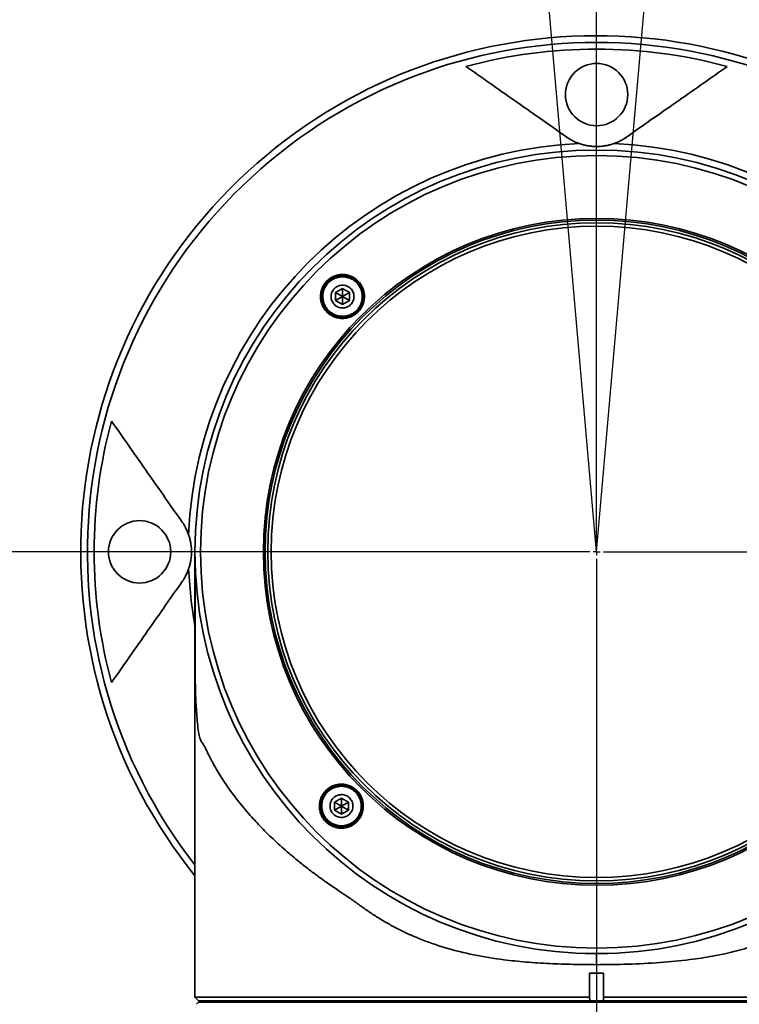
# Model space of a CAD drawing. Header units: millimetres. Extents: x 0 to 4200, y 0 to 2974.
# Tile 35 of 40: x 2927 to 3031, y 1745 to 1887. Entities that reach past the tile are written whole.
import ezdxf

# ---------------------------------------------------------------- set-up
doc = ezdxf.new("R2010")
doc.units = ezdxf.units.MM
doc.header["$LTSCALE"] = 10
doc.linetypes.add('CENTERX2', pattern=[20.32, 12.7, -2.54, 2.54, -2.54])
doc.layers.get('0').update_dxf_attribs({"lineweight": 18})
doc.layers.add('中心线层', color=6, linetype='CENTERX2', lineweight=25)
doc.layers.add('标注层', color=150, linetype='Continuous', lineweight=18)
doc.styles.add('SLDTEXTSTYLE1', font='txt')
doc.dimstyles.new('SLDDIMSTYLE0', dxfattribs={"dimtxt": 35, "dimasz": 40, "dimexe": 0, "dimexo": 0.0625, "dimgap": 8.75, "dimtad": 0, "dimtih": 1, "dimtoh": 1, "dimrnd": 1e-09, "dimzin": 12, "dimdsep": 46, "dimtxsty": 'SLDTEXTSTYLE1', "dimcen": 0, "dimdle": 80, "dimadec": 0, "dimazin": 3, "dimtfac": 1, "dimtdec": 3, "dimtofl": 0, "dimtmove": 0, "dimatfit": 3, "dimfxl": 1, "dimfrac": 2, "dimtolj": 1, "dimarcsym": 0})

# ---------------------------------------------------------------- blocks, each defined once
blk = doc.blocks.new('*X31')
at = {"layer": '标注层'}
blk.add_hatch(color=256, dxfattribs=at).paths.add_polyline_path([(3776.21, 2323.6), (3812.21, 2341.73), (3806.64, 2350.04)], flags=0)
for p, q in [((3776.21, 2323.6), (3897.88, 2405.22)), ((3897.88, 2405.22), (4028.05, 2405.22))]:
    blk.add_line(p, q, dxfattribs=at)
at = {"layer": '标注层', "char_height": 35, "attachment_point": 1, "style": 'SLDTEXTSTYLE1'}
for s, insert, width in [('%%C', (3907.88, 2450.34), 46.9274), ('1844', (3946.57, 2450.34), 185.3631)]:
    blk.add_mtext(s, dxfattribs=dict(at, insert=insert, width=width))
blk = doc.blocks.new('SW_CENTERMARKSYMBOL_3')
at = {"layer": '中心线层', "color": 0}
for p, q in [((0, 1), (0, 922.5)), ((-1, 0), (-922.5, 0)), ((0, 0), (-0.5, 0)), ((0, 0), (0, 0.5)), ((0, 0), (0, -0.5)), ((0, 0), (0.5, 0)), ((1, 0), (922.5, 0)), ((0, -1), (0, -922.5))]:
    blk.add_line(p, q, dxfattribs=at)

msp = doc.modelspace()

# ---------------------------------------------------------------- linework, layer by layer
at = {"color": 7, "linetype": 'Continuous', "lineweight": 35}
for p, q in [((2973.846, 1847.95), (2972.846, 1847.373)), ((2974.846, 1847.373), (2973.846, 1847.95)), ((2973.846, 1847.95), (2973.846, 1846.795)), ((2972.846, 1847.373), (2972.846, 1846.218)), ((2973.846, 1846.795), (2972.846, 1847.373)), ((2972.846, 1846.218), (2973.846, 1846.795)), ((2972.846, 1846.218), (2973.846, 1845.641)), ((2974.846, 1847.373), (2973.846, 1846.795)), ((2973.846, 1845.641), (2973.846, 1846.795)), ((2974.846, 1846.218), (2973.846, 1846.795)), ((2973.846, 1845.641), (2974.846, 1846.218)), ((2974.846, 1846.218), (2974.846, 1847.373)), ((2952.539, 1809.95), (2952.539, 1745.653)), ((2973.694, 1774.411), (2972.694, 1773.834)), ((2972.694, 1773.834), (2972.694, 1772.679)), ((2973.694, 1773.257), (2972.694, 1773.834)), ((2974.694, 1773.834), (2973.694, 1774.411)), ((2973.694, 1774.411), (2973.694, 1773.257)), ((2974.694, 1773.834), (2973.694, 1773.257)), ((2974.694, 1772.679), (2974.694, 1773.834)), ((2972.694, 1772.679), (2973.694, 1773.257)), ((2972.694, 1772.679), (2973.694, 1772.102)), ((2973.694, 1772.102), (2973.694, 1773.257)), ((2974.694, 1772.679), (2973.694, 1773.257)), ((2973.694, 1772.102), (2974.694, 1772.679)), ((3010.539, 1751.949), (3010.539, 1750.36)), ((3009.534, 1745.653), (3009.534, 1749.15)), ((3011.544, 1749.15), (3011.544, 1745.653)), ((2952.539, 1745.653), (2953.039, 1745.153)), ((2952.539, 1745.653), (3009.534, 1745.653)), ((3009.534, 1745.462), (3009.534, 1745.653)), ((3011.544, 1745.653), (3068.531, 1745.653)), ((3011.544, 1745.653), (3011.544, 1745.462)), ((2953.039, 1745.153), (3009.583, 1745.153)), ((2953.047, 1744.95), (2953.047, 1744.947)), ((3068.031, 1744.947), (2953.047, 1744.947)), ((2955.539, 1745.15), (2955.539, 1744.946)), ((3009.583, 1745.15), (3009.583, 1745.153)), ((3011.496, 1745.153), (3068.031, 1745.153)), ((3011.496, 1745.153), (3011.496, 1745.15))]:
    msp.add_line(p, q, dxfattribs=at)
at = {"color": 8, "linetype": 'Continuous', "lineweight": 35}
msp.add_lwpolyline([(2952.539, 1799.292), (2951.994, 1802.879), (2951.62, 1807.477)], dxfattribs=at)
at = {"color": 7, "linetype": 'Continuous', "lineweight": 35}
for centre, radius in [((3010.539, 1875.95), 4.5), ((3010.539, 1809.95), 58), ((3010.539, 1809.95), 57.196), ((3010.539, 1809.95), 48.125), ((3010.539, 1809.95), 47.872), ((3010.539, 1809.95), 47.5), ((3010.539, 1809.95), 47), ((2944.539, 1809.95), 4.5)]:
    msp.add_circle(centre, radius, dxfattribs=at)
for radius, start, end in [(74.5, 48.93423, 218.87441), (72.559, 74.92183, 105.07817), (58.971, 92.40292, 177.59708), (58.971, 2.40292, 87.59708), (72.559, 164.92183, 195.07817)]:
    msp.add_arc((3010.539, 1809.95), radius, start, end, dxfattribs=at)
at = {"color": 8, "linetype": 'Continuous', "lineweight": 35}
msp.add_arc((3010.539, 1809.95), 73.529, 322.07403, 217.92597, dxfattribs=at)
at = {"color": 7, "linetype": 'Continuous', "lineweight": 35}
for points, knots in [([(2991.664, 1880.011), (2993.93, 1878.424), (2996.251, 1876.799), (2999.87, 1874.265), (3001.099, 1873.404), (3003.618, 1871.641), (3004.907, 1870.738), (3006.238, 1869.806)], [0, 0, 0, 0, 8.8954098, 8.8954098, 13.3431147, 13.3431147, 17.7908197, 17.7908197, 17.7908197, 17.7908197]), ([(3014.841, 1869.806), (3016.172, 1870.738), (3017.461, 1871.641), (3019.98, 1873.404), (3021.209, 1874.265), (3024.827, 1876.799), (3027.149, 1878.424), (3029.415, 1880.011)], [0, 0, 0, 0, 4.4477049, 4.4477049, 8.8954098, 8.8954098, 17.7908197, 17.7908197, 17.7908197, 17.7908197]), ([(3006.238, 1869.806), (3006.477, 1869.639), (3006.739, 1869.475), (3007.334, 1869.161), (3007.665, 1869.009), (3008.067, 1868.869)], [0, 0, 0, 0, 1.0307603, 1.0307603, 2.0615205, 2.0615205, 2.0615205, 2.0615205]), ([(3013.012, 1868.869), (3013.413, 1869.009), (3013.744, 1869.161), (3014.34, 1869.475), (3014.602, 1869.639), (3014.841, 1869.806)], [0, 0, 0, 0, 1.0307603, 1.0307603, 2.0615205, 2.0615205, 2.0615205, 2.0615205]), ([(3013.012, 1868.869), (3012.849, 1868.812), (3012.681, 1868.76), (3012.327, 1868.664), (3012.14, 1868.62), (3011.742, 1868.544), (3011.532, 1868.512), (3011.179, 1868.476), (3011.054, 1868.467), (3010.801, 1868.453), (3010.668, 1868.45), (3010.275, 1868.45), (3010.015, 1868.465), (3009.546, 1868.512), (3009.33, 1868.545), (3008.933, 1868.621), (3008.749, 1868.665), (3008.397, 1868.76), (3008.229, 1868.812), (3008.067, 1868.869)], [0, 0, 0, 0, 0.6298553, 0.6298553, 1.2597106, 1.2597106, 1.889566, 1.889566, 2.2044936, 2.2044936, 2.5194213, 2.5194213, 3.1492766, 3.1492766, 3.7791319, 3.7791319, 4.4089872, 4.4089872, 5.0388425, 5.0388425, 5.0388425, 5.0388425]), ([(2976.064, 1844.568), (2976.214, 1844.717), (2976.349, 1844.881), (2976.582, 1845.23), (2976.679, 1845.414), (2976.839, 1845.8), (2976.899, 1846.003), (2976.979, 1846.409), (2976.999, 1846.615), (2976.998, 1847.033), (2976.977, 1847.238), (2976.896, 1847.641), (2976.835, 1847.841), (2976.677, 1848.221), (2976.581, 1848.401), (2976.354, 1848.743), (2976.222, 1848.904), (2975.93, 1849.197), (2975.769, 1849.33), (2975.429, 1849.559), (2975.248, 1849.657), (2974.865, 1849.818), (2974.668, 1849.879), (2974.266, 1849.961), (2974.057, 1849.983), (2973.642, 1849.986), (2973.436, 1849.967), (2973.028, 1849.889), (2972.825, 1849.829), (2972.439, 1849.671), (2972.255, 1849.575), (2971.905, 1849.343), (2971.74, 1849.209), (2971.441, 1848.911), (2971.306, 1848.747), (2971.073, 1848.398), (2970.976, 1848.214), (2970.816, 1847.827), (2970.756, 1847.625), (2970.676, 1847.218), (2970.656, 1847.011), (2970.657, 1846.593), (2970.679, 1846.387), (2970.76, 1845.984), (2970.821, 1845.784), (2970.98, 1845.403), (2971.077, 1845.223), (2971.304, 1844.881), (2971.437, 1844.72), (2971.729, 1844.427), (2971.889, 1844.295), (2972.23, 1844.067), (2972.411, 1843.969), (2972.794, 1843.809), (2972.99, 1843.749), (2973.392, 1843.666), (2973.6, 1843.644), (2974.015, 1843.642), (2974.221, 1843.661), (2974.628, 1843.739), (2974.831, 1843.799), (2975.216, 1843.957), (2975.4, 1844.054), (2975.75, 1844.285), (2975.915, 1844.419), (2976.064, 1844.568)], [0, 0, 0, 0, 0.6223273, 0.6223273, 1.2446545, 1.2446545, 1.8669818, 1.8669818, 2.489309, 2.489309, 3.1116363, 3.1116363, 3.7339635, 3.7339635, 4.3562908, 4.3562908, 4.978618, 4.978618, 5.6009453, 5.6009453, 6.2232725, 6.2232725, 6.8455998, 6.8455998, 7.467927, 7.467927, 8.0902543, 8.0902543, 8.7125815, 8.7125815, 9.3349088, 9.3349088, 9.957236, 9.957236, 10.5795633, 10.5795633, 11.2018905, 11.2018905, 11.8242178, 11.8242178, 12.446545, 12.446545, 13.0688723, 13.0688723, 13.6911995, 13.6911995, 14.3135268, 14.3135268, 14.935854, 14.935854, 15.5581813, 15.5581813, 16.1805085, 16.1805085, 16.8028358, 16.8028358, 17.425163, 17.425163, 18.0474903, 18.0474903, 18.6698175, 18.6698175, 19.2921448, 19.2921448, 19.914472, 19.914472, 19.914472, 19.914472]), ([(2971.72, 1844.679), (2971.444, 1844.956), (2971.223, 1845.288), (2971, 1845.827), (2970.942, 1846.016), (2970.866, 1846.4), (2970.846, 1846.594), (2970.846, 1846.986), (2970.865, 1847.185), (2970.941, 1847.571), (2970.998, 1847.759), (2971.15, 1848.126), (2971.244, 1848.302), (2971.464, 1848.63), (2971.59, 1848.784), (2971.874, 1849.065), (2972.028, 1849.19), (2972.357, 1849.408), (2972.536, 1849.501), (2972.902, 1849.65), (2973.091, 1849.706), (2973.479, 1849.779), (2973.677, 1849.797), (2974.264, 1849.792), (2974.656, 1849.71), (2975.193, 1849.483), (2975.366, 1849.389), (2975.689, 1849.171), (2975.839, 1849.046), (2976.115, 1848.768), (2976.239, 1848.615), (2976.454, 1848.291), (2976.545, 1848.12), (2976.694, 1847.759), (2976.751, 1847.57), (2976.826, 1847.188), (2976.846, 1846.994), (2976.846, 1846.598), (2976.827, 1846.403), (2976.75, 1846.019), (2976.692, 1845.828), (2976.541, 1845.462), (2976.447, 1845.288), (2976.227, 1844.96), (2976.098, 1844.804), (2975.817, 1844.526), (2975.664, 1844.401), (2975.331, 1844.181), (2975.155, 1844.089), (2974.79, 1843.941), (2974.598, 1843.885), (2974.211, 1843.811), (2974.016, 1843.794), (2973.624, 1843.797), (2973.426, 1843.819), (2973.045, 1843.898), (2972.86, 1843.955), (2972.5, 1844.107), (2972.328, 1844.201), (2972.008, 1844.417), (2971.858, 1844.54), (2971.72, 1844.679)], [0, 0, 0, 0, 1.1774397, 1.1774397, 1.7661596, 1.7661596, 2.3548794, 2.3548794, 2.9435993, 2.9435993, 3.5323191, 3.5323191, 4.121039, 4.121039, 4.7097588, 4.7097588, 5.2984787, 5.2984787, 5.8871985, 5.8871985, 6.4759184, 6.4759184, 7.0646382, 7.0646382, 8.2420779, 8.2420779, 8.8307978, 8.8307978, 9.4195177, 9.4195177, 10.0082375, 10.0082375, 10.5969574, 10.5969574, 11.1856772, 11.1856772, 11.7743971, 11.7743971, 12.3631169, 12.3631169, 12.9518368, 12.9518368, 13.5405566, 13.5405566, 14.1292765, 14.1292765, 14.7179963, 14.7179963, 15.3067162, 15.3067162, 15.895436, 15.895436, 16.4841559, 16.4841559, 17.0728757, 17.0728757, 17.6615956, 17.6615956, 18.2503155, 18.2503155, 18.8390353, 18.8390353, 18.8390353, 18.8390353]), ([(2976.696, 1846.795), (2976.696, 1846.419), (2976.62, 1846.045), (2976.407, 1845.531), (2976.318, 1845.365), (2976.11, 1845.054), (2975.992, 1844.911), (2975.729, 1844.648), (2975.582, 1844.528), (2975.273, 1844.321), (2975.109, 1844.234), (2974.764, 1844.091), (2974.583, 1844.036), (2974.219, 1843.964), (2974.033, 1843.945), (2973.658, 1843.946), (2973.473, 1843.964), (2973.109, 1844.036), (2972.927, 1844.091), (2972.583, 1844.234), (2972.419, 1844.321), (2972.109, 1844.528), (2971.963, 1844.648), (2971.7, 1844.911), (2971.582, 1845.054), (2971.373, 1845.366), (2971.285, 1845.531), (2971.143, 1845.874), (2971.088, 1846.054), (2971.014, 1846.421), (2970.996, 1846.607), (2970.996, 1847.172), (2971.072, 1847.546), (2971.285, 1848.06), (2971.374, 1848.226), (2971.582, 1848.537), (2971.7, 1848.68), (2971.963, 1848.943), (2972.11, 1849.063), (2972.419, 1849.27), (2972.583, 1849.357), (2972.928, 1849.5), (2973.109, 1849.555), (2973.473, 1849.627), (2973.659, 1849.646), (2974.034, 1849.645), (2974.219, 1849.627), (2974.583, 1849.555), (2974.764, 1849.5), (2975.109, 1849.357), (2975.273, 1849.27), (2975.583, 1849.063), (2975.729, 1848.943), (2975.992, 1848.68), (2976.11, 1848.537), (2976.319, 1848.225), (2976.407, 1848.06), (2976.549, 1847.717), (2976.604, 1847.537), (2976.677, 1847.17), (2976.696, 1846.984), (2976.696, 1846.795)], [0, 0, 0, 0, 1.1185668, 1.1185668, 1.6778501, 1.6778501, 2.2371335, 2.2371335, 2.7964169, 2.7964169, 3.3557003, 3.3557003, 3.9149836, 3.9149836, 4.474267, 4.474267, 5.0335504, 5.0335504, 5.5928338, 5.5928338, 6.1521171, 6.1521171, 6.7114005, 6.7114005, 7.2706839, 7.2706839, 7.8299673, 7.8299673, 8.3892506, 8.3892506, 8.948534, 8.948534, 10.0671008, 10.0671008, 10.6263841, 10.6263841, 11.1856675, 11.1856675, 11.7449509, 11.7449509, 12.3042343, 12.3042343, 12.8635176, 12.8635176, 13.422801, 13.422801, 13.9820844, 13.9820844, 14.5413678, 14.5413678, 15.1006512, 15.1006512, 15.6599345, 15.6599345, 16.2192179, 16.2192179, 16.7785013, 16.7785013, 17.3377847, 17.3377847, 17.897068, 17.897068, 17.897068, 17.897068]), ([(2975.496, 1846.795), (2975.496, 1846.686), (2975.485, 1846.579), (2975.443, 1846.368), (2975.412, 1846.264), (2975.329, 1846.064), (2975.278, 1845.969), (2975.158, 1845.79), (2975.089, 1845.705), (2974.86, 1845.477), (2974.676, 1845.354), (2974.279, 1845.189), (2974.062, 1845.146), (2973.739, 1845.145), (2973.63, 1845.156), (2973.419, 1845.198), (2973.316, 1845.229), (2973.116, 1845.312), (2973.019, 1845.363), (2972.84, 1845.483), (2972.757, 1845.551), (2972.526, 1845.782), (2972.405, 1845.963), (2972.239, 1846.363), (2972.196, 1846.577), (2972.196, 1846.904), (2972.207, 1847.012), (2972.249, 1847.223), (2972.28, 1847.327), (2972.363, 1847.527), (2972.414, 1847.622), (2972.533, 1847.801), (2972.603, 1847.886), (2972.831, 1848.114), (2973.015, 1848.237), (2973.413, 1848.402), (2973.63, 1848.445), (2973.952, 1848.446), (2974.062, 1848.435), (2974.273, 1848.393), (2974.376, 1848.362), (2974.576, 1848.279), (2974.673, 1848.228), (2974.851, 1848.108), (2974.935, 1848.04), (2975.166, 1847.809), (2975.287, 1847.628), (2975.453, 1847.228), (2975.496, 1847.013), (2975.496, 1846.795)], [0, 0, 0, 0, 0.323647, 0.323647, 0.6472939, 0.6472939, 0.9709409, 0.9709409, 1.2945879, 1.2945879, 1.9418818, 1.9418818, 2.5891758, 2.5891758, 2.9128227, 2.9128227, 3.2364697, 3.2364697, 3.5601167, 3.5601167, 3.8837637, 3.8837637, 4.5310576, 4.5310576, 5.1783516, 5.1783516, 5.5019985, 5.5019985, 5.8256455, 5.8256455, 6.1492925, 6.1492925, 6.4729394, 6.4729394, 7.1202334, 7.1202334, 7.7675273, 7.7675273, 8.0911743, 8.0911743, 8.4148213, 8.4148213, 8.7384682, 8.7384682, 9.0621152, 9.0621152, 9.7094092, 9.7094092, 10.3567031, 10.3567031, 10.3567031, 10.3567031]), ([(2950.683, 1814.252), (2949.751, 1815.582), (2948.849, 1816.872), (2947.085, 1819.39), (2946.224, 1820.619), (2943.691, 1824.238), (2942.065, 1826.56), (2940.479, 1828.825)], [0, 0, 0, 0, 4.4477049, 4.4477049, 8.8954098, 8.8954098, 17.7908197, 17.7908197, 17.7908197, 17.7908197]), ([(2951.62, 1812.422), (2951.48, 1812.824), (2951.328, 1813.155), (2951.014, 1813.75), (2950.851, 1814.012), (2950.683, 1814.252)], [0, 0, 0, 0, 1.0307603, 1.0307603, 2.0615205, 2.0615205, 2.0615205, 2.0615205]), ([(2951.62, 1812.422), (2951.677, 1812.26), (2951.729, 1812.091), (2951.826, 1811.737), (2951.869, 1811.55), (2951.945, 1811.153), (2951.977, 1810.942), (2952.013, 1810.589), (2952.023, 1810.465), (2952.036, 1810.212), (2952.039, 1810.079), (2952.039, 1809.685), (2952.025, 1809.426), (2951.977, 1808.957), (2951.944, 1808.74), (2951.868, 1808.343), (2951.825, 1808.159), (2951.729, 1807.808), (2951.677, 1807.64), (2951.62, 1807.477)], [0, 0, 0, 0, 0.6298553, 0.6298553, 1.2597106, 1.2597106, 1.889566, 1.889566, 2.2044936, 2.2044936, 2.5194213, 2.5194213, 3.1492766, 3.1492766, 3.7791319, 3.7791319, 4.4089872, 4.4089872, 5.0388425, 5.0388425, 5.0388425, 5.0388425]), ([(2952.556, 1808.554), (2952.555, 1808.127), (2952.554, 1807.091), (2952.555, 1805.016), (2952.554, 1802.392), (2952.554, 1799.406), (2952.553, 1797.14), (2952.553, 1796.015)], [0, 0, 0, 0, 1.8741202, 4.5476603, 7.2238842, 9.9014627, 12.5395128, 12.5395128, 12.5395128, 12.5395128]), ([(2950.683, 1805.648), (2950.851, 1805.887), (2951.014, 1806.149), (2951.328, 1806.745), (2951.48, 1807.076), (2951.62, 1807.477)], [0, 0, 0, 0, 1.0307603, 1.0307603, 2.0615205, 2.0615205, 2.0615205, 2.0615205]), ([(2940.479, 1791.075), (2942.065, 1793.34), (2943.691, 1795.662), (2946.224, 1799.281), (2947.085, 1800.51), (2948.849, 1803.028), (2949.751, 1804.318), (2950.683, 1805.648)], [0, 0, 0, 0, 8.8954098, 8.8954098, 13.3431147, 13.3431147, 17.7908197, 17.7908197, 17.7908197, 17.7908197]), ([(3010.539, 1750.36), (3009.406, 1750.368), (3007.145, 1750.384), (3003.726, 1750.506), (3000.391, 1750.716), (2996.71, 1751.092), (2992.816, 1751.716), (2988.694, 1752.726), (2985.565, 1753.825), (2983.276, 1754.82), (2981.731, 1755.573), (2980.224, 1756.389), (2978.761, 1757.267), (2977.34, 1758.195), (2975.991, 1759.196), (2974.645, 1760.121), (2973.185, 1761.095), (2971.682, 1762.127), (2970.178, 1763.208), (2968.787, 1764.255), (2967.44, 1765.321), (2965.834, 1766.658), (2964.027, 1768.274), (2962.163, 1770.101), (2960.338, 1772.072), (2958.706, 1774.034), (2957.222, 1776.042), (2956.001, 1777.911), (2955.08, 1779.54), (2954.408, 1780.822), (2953.935, 1781.901), (2953.537, 1782.399), (2953.238, 1782.971), (2953.034, 1783.912), (2952.898, 1785.195), (2952.797, 1786.606), (2952.697, 1787.862), (2952.63, 1789.225), (2952.587, 1790.686), (2952.564, 1792.277), (2952.555, 1793.961), (2952.552, 1795.219), (2952.554, 1795.903), (2952.554, 1796.015)], [0, 0, 0, 0, 2.6730133, 5.3318506, 8.095083, 10.6323969, 14.2384767, 17.7246281, 21.2279196, 22.7190592, 24.2270931, 25.7537103, 27.2746077, 28.8050172, 30.3532119, 31.8491355, 33.3538082, 35.3498438, 37.1367063, 38.8435305, 40.6076517, 42.4291325, 45.418094, 48.4559387, 51.2052354, 54.7884734, 57.7588362, 60.7701609, 63.7597088, 65.6449126, 67.3930293, 69.1061566, 70.431739, 71.7673073, 73.1028632, 74.4516243, 75.8013796, 77.1457095, 78.4919995, 79.8463872, 81.1871685, 82.5408092, 82.8056756, 82.8056756, 82.8056756, 82.8056756]), ([(3068.525, 1795.988), (3068.525, 1795.866), (3068.526, 1795.168), (3068.523, 1793.892), (3068.514, 1792.199), (3068.49, 1790.602), (3068.453, 1789.392), (3068.41, 1788.466), (3068.381, 1787.953), (3068.357, 1787.584), (3068.342, 1787.365), (3068.319, 1787.047), (3068.296, 1786.761), (3068.279, 1786.548), (3068.274, 1786.493), (3068.273, 1786.48), (3068.273, 1786.477), (3068.273, 1786.476), (3068.273, 1786.475), (3068.273, 1786.475), (3068.273, 1786.475), (3068.272, 1786.367), (3068.193, 1785.48), (3068.131, 1784.663), (3068.004, 1783.712), (3067.776, 1782.692), (3067.331, 1782.318), (3066.758, 1780.991), (3065.891, 1779.326), (3064.614, 1777.13), (3062.705, 1774.429), (3060.458, 1771.719), (3057.857, 1769.014), (3055.495, 1766.862), (3053.414, 1765.136), (3051.799, 1763.875), (3050.11, 1762.633), (3048.352, 1761.398), (3046.486, 1760.169), (3044.626, 1758.838), (3042.709, 1757.496), (3040.67, 1756.273), (3038.542, 1755.157), (3036.136, 1754.077), (3033.431, 1753.081), (3030.419, 1752.222), (3027.274, 1751.554), (3023.718, 1751.008), (3019.641, 1750.625), (3015.132, 1750.402), (3012.061, 1750.374), (3010.539, 1750.36)], [0, 0, 0, 0, 0.2864888, 1.6483637, 3.00683, 4.3598789, 5.7230007, 6.3674059, 7.0803625, 7.2764931, 7.5029812, 7.7598324, 8.2688323, 8.3965107, 8.4286388, 8.4367817, 8.4388675, 8.4394195, 8.4395677, 8.4396164, 8.4396281, 8.4396412, 9.3263614, 10.2496766, 11.1296159, 12.4724851, 14.6699998, 16.8688927, 19.1477416, 23.2697828, 27.4040179, 32.0632404, 36.0966886, 40.3021758, 42.4868627, 44.5868482, 46.5802897, 48.764699, 50.8677859, 52.9732055, 55.0962444, 57.2193284, 59.3578312, 61.4613627, 64.1061185, 66.7628519, 69.3580926, 72.0707243, 75.537466, 79.1893422, 82.7776753, 82.7776753, 82.7776753, 82.7776753]), ([(2975.921, 1775.475), (2975.772, 1775.625), (2975.608, 1775.759), (2975.259, 1775.992), (2975.075, 1776.09), (2974.688, 1776.25), (2974.486, 1776.31), (2974.079, 1776.39), (2973.873, 1776.41), (2973.455, 1776.408), (2973.249, 1776.387), (2972.846, 1776.306), (2972.647, 1776.245), (2972.266, 1776.087), (2972.086, 1775.99), (2971.745, 1775.763), (2971.583, 1775.63), (2971.293, 1775.342), (2971.162, 1775.184), (2970.932, 1774.842), (2970.833, 1774.659), (2970.594, 1774.092), (2970.508, 1773.677), (2970.503, 1773.058), (2970.522, 1772.848), (2970.6, 1772.438), (2970.659, 1772.239), (2970.816, 1771.853), (2970.915, 1771.665), (2971.146, 1771.316), (2971.278, 1771.154), (2971.576, 1770.854), (2971.74, 1770.719), (2972.089, 1770.486), (2972.273, 1770.387), (2972.659, 1770.228), (2972.862, 1770.167), (2973.269, 1770.087), (2973.476, 1770.067), (2973.895, 1770.068), (2974.1, 1770.089), (2974.504, 1770.17), (2974.704, 1770.231), (2975.085, 1770.39), (2975.266, 1770.487), (2975.607, 1770.715), (2975.769, 1770.847), (2976.059, 1771.136), (2976.189, 1771.294), (2976.42, 1771.635), (2976.518, 1771.818), (2976.757, 1772.384), (2976.843, 1772.798), (2976.848, 1773.417), (2976.829, 1773.626), (2976.751, 1774.036), (2976.692, 1774.234), (2976.458, 1774.813), (2976.22, 1775.175), (2975.921, 1775.475)], [0, 0, 0, 0, 0.6221781, 0.6221781, 1.2443562, 1.2443562, 1.8665344, 1.8665344, 2.4887125, 2.4887125, 3.1108906, 3.1108906, 3.7330687, 3.7330687, 4.3552468, 4.3552468, 4.977425, 4.977425, 5.5996031, 5.5996031, 6.2217812, 6.2217812, 7.4661374, 7.4661374, 8.0883156, 8.0883156, 8.7104937, 8.7104937, 9.3326718, 9.3326718, 9.9548499, 9.9548499, 10.577028, 10.577028, 11.1992062, 11.1992062, 11.8213843, 11.8213843, 12.4435624, 12.4435624, 13.0657405, 13.0657405, 13.6879186, 13.6879186, 14.3100968, 14.3100968, 14.9322749, 14.9322749, 15.554453, 15.554453, 16.1766311, 16.1766311, 17.4209874, 17.4209874, 18.0431655, 18.0431655, 18.6653436, 18.6653436, 19.9096998, 19.9096998, 19.9096998, 19.9096998]), ([(2971.568, 1771.14), (2971.427, 1771.282), (2971.3, 1771.438), (2971.08, 1771.77), (2970.989, 1771.945), (2970.84, 1772.311), (2970.783, 1772.504), (2970.71, 1772.89), (2970.692, 1773.086), (2970.697, 1773.678), (2970.779, 1774.066), (2971.008, 1774.607), (2971.101, 1774.777), (2971.318, 1775.098), (2971.444, 1775.25), (2971.719, 1775.523), (2971.869, 1775.646), (2972.193, 1775.861), (2972.367, 1775.954), (2972.725, 1776.102), (2972.91, 1776.159), (2973.296, 1776.236), (2973.491, 1776.256), (2973.881, 1776.257), (2974.078, 1776.238), (2974.467, 1776.162), (2974.655, 1776.105), (2975.019, 1775.955), (2975.197, 1775.86), (2975.527, 1775.64), (2975.68, 1775.514), (2975.963, 1775.229), (2976.089, 1775.073), (2976.307, 1774.743), (2976.399, 1774.568), (2976.549, 1774.199), (2976.604, 1774.009), (2976.678, 1773.624), (2976.695, 1773.425), (2976.692, 1773.032), (2976.671, 1772.839), (2976.592, 1772.456), (2976.533, 1772.267), (2976.382, 1771.91), (2976.289, 1771.74), (2976.071, 1771.416), (2975.946, 1771.266), (2975.672, 1770.993), (2975.521, 1770.869), (2975.196, 1770.652), (2975.025, 1770.561), (2974.666, 1770.412), (2974.476, 1770.354), (2974.093, 1770.277), (2973.899, 1770.257), (2973.506, 1770.256), (2973.307, 1770.275), (2972.921, 1770.351), (2972.733, 1770.408), (2972.365, 1770.559), (2972.189, 1770.654), (2971.862, 1770.872), (2971.709, 1770.998), (2971.568, 1771.14)], [0, 0, 0, 0, 0.5887675, 0.5887675, 1.177535, 1.177535, 1.7663025, 1.7663025, 2.35507, 2.35507, 3.532605, 3.532605, 4.1213725, 4.1213725, 4.71014, 4.71014, 5.2989075, 5.2989075, 5.887675, 5.887675, 6.4764425, 6.4764425, 7.06521, 7.06521, 7.6539775, 7.6539775, 8.242745, 8.242745, 8.8315124, 8.8315124, 9.4202799, 9.4202799, 10.0090474, 10.0090474, 10.5978149, 10.5978149, 11.1865824, 11.1865824, 11.7753499, 11.7753499, 12.3641174, 12.3641174, 12.9528849, 12.9528849, 13.5416524, 13.5416524, 14.1304199, 14.1304199, 14.7191874, 14.7191874, 15.3079549, 15.3079549, 15.8967224, 15.8967224, 16.4854899, 16.4854899, 17.0742574, 17.0742574, 17.6630249, 17.6630249, 18.2517924, 18.2517924, 18.8405599, 18.8405599, 18.8405599, 18.8405599]), ([(2976.544, 1773.257), (2976.544, 1772.88), (2976.468, 1772.506), (2976.255, 1771.992), (2976.166, 1771.826), (2975.958, 1771.515), (2975.84, 1771.372), (2975.577, 1771.109), (2975.43, 1770.989), (2975.121, 1770.782), (2974.957, 1770.695), (2974.612, 1770.552), (2974.431, 1770.497), (2974.067, 1770.425), (2973.881, 1770.407), (2973.506, 1770.407), (2973.321, 1770.425), (2972.957, 1770.497), (2972.775, 1770.552), (2972.431, 1770.695), (2972.267, 1770.782), (2971.957, 1770.989), (2971.811, 1771.109), (2971.548, 1771.372), (2971.43, 1771.515), (2971.221, 1771.827), (2971.133, 1771.992), (2970.991, 1772.335), (2970.936, 1772.515), (2970.862, 1772.882), (2970.844, 1773.068), (2970.844, 1773.633), (2970.919, 1774.007), (2971.133, 1774.521), (2971.222, 1774.687), (2971.43, 1774.998), (2971.548, 1775.141), (2971.811, 1775.404), (2971.958, 1775.524), (2972.267, 1775.731), (2972.431, 1775.818), (2972.776, 1775.961), (2972.957, 1776.016), (2973.32, 1776.088), (2973.506, 1776.107), (2973.882, 1776.107), (2974.067, 1776.088), (2974.431, 1776.016), (2974.612, 1775.961), (2974.957, 1775.818), (2975.12, 1775.731), (2975.43, 1775.524), (2975.577, 1775.404), (2975.84, 1775.141), (2975.958, 1774.998), (2976.166, 1774.686), (2976.255, 1774.521), (2976.397, 1774.178), (2976.452, 1773.998), (2976.525, 1773.631), (2976.544, 1773.445), (2976.544, 1773.257)], [0, 0, 0, 0, 1.1185668, 1.1185668, 1.6778501, 1.6778501, 2.2371335, 2.2371335, 2.7964169, 2.7964169, 3.3557003, 3.3557003, 3.9149836, 3.9149836, 4.474267, 4.474267, 5.0335504, 5.0335504, 5.5928338, 5.5928338, 6.1521171, 6.1521171, 6.7114005, 6.7114005, 7.2706839, 7.2706839, 7.8299673, 7.8299673, 8.3892506, 8.3892506, 8.948534, 8.948534, 10.0671008, 10.0671008, 10.6263841, 10.6263841, 11.1856675, 11.1856675, 11.7449509, 11.7449509, 12.3042343, 12.3042343, 12.8635176, 12.8635176, 13.422801, 13.422801, 13.9820844, 13.9820844, 14.5413678, 14.5413678, 15.1006512, 15.1006512, 15.6599345, 15.6599345, 16.2192179, 16.2192179, 16.7785013, 16.7785013, 17.3377847, 17.3377847, 17.897068, 17.897068, 17.897068, 17.897068]), ([(2975.344, 1773.257), (2975.344, 1773.148), (2975.333, 1773.04), (2975.291, 1772.83), (2975.259, 1772.725), (2975.177, 1772.525), (2975.126, 1772.43), (2975.006, 1772.251), (2974.937, 1772.166), (2974.708, 1771.938), (2974.524, 1771.815), (2974.127, 1771.65), (2973.91, 1771.607), (2973.587, 1771.606), (2973.478, 1771.617), (2973.266, 1771.659), (2973.164, 1771.69), (2972.964, 1771.773), (2972.867, 1771.825), (2972.688, 1771.944), (2972.605, 1772.012), (2972.374, 1772.243), (2972.253, 1772.424), (2972.087, 1772.824), (2972.044, 1773.039), (2972.044, 1773.366), (2972.054, 1773.473), (2972.096, 1773.684), (2972.128, 1773.788), (2972.211, 1773.988), (2972.262, 1774.083), (2972.381, 1774.262), (2972.451, 1774.347), (2972.679, 1774.575), (2972.863, 1774.698), (2973.26, 1774.863), (2973.477, 1774.906), (2973.8, 1774.907), (2973.91, 1774.896), (2974.121, 1774.854), (2974.224, 1774.823), (2974.424, 1774.74), (2974.52, 1774.689), (2974.699, 1774.569), (2974.783, 1774.501), (2975.014, 1774.27), (2975.135, 1774.089), (2975.301, 1773.689), (2975.344, 1773.475), (2975.344, 1773.257)], [0, 0, 0, 0, 0.323647, 0.323647, 0.6472939, 0.6472939, 0.9709409, 0.9709409, 1.2945879, 1.2945879, 1.9418818, 1.9418818, 2.5891758, 2.5891758, 2.9128227, 2.9128227, 3.2364697, 3.2364697, 3.5601167, 3.5601167, 3.8837637, 3.8837637, 4.5310576, 4.5310576, 5.1783516, 5.1783516, 5.5019985, 5.5019985, 5.8256455, 5.8256455, 6.1492925, 6.1492925, 6.4729394, 6.4729394, 7.1202334, 7.1202334, 7.7675273, 7.7675273, 8.0911743, 8.0911743, 8.4148213, 8.4148213, 8.7384682, 8.7384682, 9.0621152, 9.0621152, 9.7094092, 9.7094092, 10.3567031, 10.3567031, 10.3567031, 10.3567031]), ([(3010.539, 1751.949), (3010.4, 1751.949), (3010.123, 1751.95), (3009.71, 1751.954), (3009.303, 1751.96), (3009.034, 1751.966), (3008.901, 1751.969)], [0, 0, 0, 0, 0.4180053, 0.8304232, 1.2373501, 1.6388827, 1.6388827, 1.6388827, 1.6388827]), ([(3012.178, 1751.969), (3012.044, 1751.966), (3011.775, 1751.96), (3011.368, 1751.954), (3010.956, 1751.95), (3010.679, 1751.949), (3010.539, 1751.949)], [0, 0, 0, 0, 0.4015326, 0.8084595, 1.2208775, 1.6388827, 1.6388827, 1.6388827, 1.6388827]), ([(3009.583, 1745.153), (3009.575, 1745.178), (3009.56, 1745.228), (3009.546, 1745.305), (3009.536, 1745.383), (3009.535, 1745.435), (3009.534, 1745.462)], [0, 0, 0, 0, 0.0775304, 0.15549699, 0.23414549, 0.31371711, 0.31371711, 0.31371711, 0.31371711]), ([(3011.544, 1745.462), (3011.544, 1745.435), (3011.543, 1745.383), (3011.533, 1745.305), (3011.518, 1745.228), (3011.503, 1745.178), (3011.496, 1745.153)], [0, 0, 0, 0, 0.07966773, 0.15834819, 0.23628146, 0.31371274, 0.31371274, 0.31371274, 0.31371274]), ([(2953.047, 1744.947), (2953.022, 1744.922), (2952.972, 1744.872), (2952.896, 1744.795), (2952.818, 1744.717), (2952.766, 1744.665), (2952.739, 1744.638)], [0, 0, 0, 0, 0.10763168, 0.21596117, 0.32532932, 0.43606987, 0.43606987, 0.43606987, 0.43606987]), ([(3010.539, 1744.95), (3006.816, 1744.95), (3003.092, 1744.95), (2995.786, 1744.95), (2992.202, 1744.95), (2985.31, 1744.95), (2982.002, 1744.95), (2975.784, 1744.95), (2972.875, 1744.95), (2967.566, 1744.95), (2965.165, 1744.95), (2960.964, 1744.95), (2959.163, 1744.95), (2956.227, 1744.95), (2955.093, 1744.95), (2953.534, 1744.95), (2953.109, 1744.95), (2953.047, 1744.95)], [0, 0, 0, 0, 7.1865052, 7.1865052, 14.3730103, 14.3730103, 21.5595155, 21.5595155, 28.7460207, 28.7460207, 35.9325258, 35.9325258, 43.119031, 43.119031, 50.3055361, 50.3055361, 57.4920413, 57.4920413, 57.4920413, 57.4920413]), ([(2953.078, 1745.15), (2953.148, 1745.15), (2953.293, 1745.15), (2954.714, 1745.15), (2957.036, 1745.15), (2960.286, 1745.15), (2964.382, 1745.15), (2969.26, 1745.15), (2974.837, 1745.15), (2981.018, 1745.15), (2987.7, 1745.15), (2994.768, 1745.15), (3002.102, 1745.15), (3007.089, 1745.15), (3009.583, 1745.15)], [0, 0, 0, 0, 4.3290429, 9.0722518, 13.8154509, 18.5586494, 23.3018516, 28.045058, 32.7882616, 37.5314597, 42.2746646, 47.0178679, 51.7610701, 56.5042726, 56.5042726, 56.5042726, 56.5042726]), ([(3011.496, 1745.15), (3011.485, 1745.15), (3011.462, 1745.15), (3011.415, 1745.15), (3011.349, 1745.15), (3011.257, 1745.15), (3011.093, 1745.15), (3010.853, 1745.15), (3010.539, 1745.15), (3010.226, 1745.15), (3009.986, 1745.15), (3009.821, 1745.15), (3009.719, 1745.15), (3009.636, 1745.15), (3009.601, 1745.15), (3009.583, 1745.15)], [0, 0, 0, 0, 0.0779063, 0.1554915, 0.2335752, 0.3561716, 0.4791731, 0.7239612, 0.9567168, 1.1894724, 1.4342604, 1.5568569, 1.6798585, 1.7964852, 1.9133112, 1.9133112, 1.9133112, 1.9133112]), ([(3068.031, 1744.95), (3067.969, 1744.95), (3067.545, 1744.95), (3065.986, 1744.95), (3064.851, 1744.95), (3061.916, 1744.95), (3060.115, 1744.95), (3055.913, 1744.95), (3053.513, 1744.95), (3048.204, 1744.95), (3045.295, 1744.95), (3039.077, 1744.95), (3035.768, 1744.95), (3028.877, 1744.95), (3025.293, 1744.95), (3017.986, 1744.95), (3014.263, 1744.95), (3010.539, 1744.95)], [0, 0, 0, 0, 7.1865052, 7.1865052, 14.3730103, 14.3730103, 21.5595155, 21.5595155, 28.7460207, 28.7460207, 35.9325258, 35.9325258, 43.119031, 43.119031, 50.3055361, 50.3055361, 57.4920413, 57.4920413, 57.4920413, 57.4920413]), ([(3011.496, 1745.15), (3015.179, 1745.15), (3018.856, 1745.15), (3026.063, 1745.15), (3029.593, 1745.15), (3036.376, 1745.15), (3039.629, 1745.15), (3045.738, 1745.15), (3048.593, 1745.15), (3053.803, 1745.15), (3056.156, 1745.15), (3060.275, 1745.15), (3062.04, 1745.15), (3064.915, 1745.15), (3066.026, 1745.15), (3067.554, 1745.15), (3067.97, 1745.15), (3068.031, 1745.15)], [0, 0, 0, 0, 7.0669239, 7.0669239, 14.1338478, 14.1338478, 21.2007718, 21.2007718, 28.2676957, 28.2676957, 35.3346196, 35.3346196, 42.4015435, 42.4015435, 49.4684675, 49.4684675, 56.5353914, 56.5353914, 56.5353914, 56.5353914])]:
    msp.add_open_spline(points, degree=3, knots=knots, dxfattribs=at)
for points in [[(3010.539, 1749.15), (3010.372, 1749.15), (3010.037, 1749.15), (3009.702, 1749.15), (3009.534, 1749.15)], [(3011.544, 1749.15), (3011.377, 1749.15), (3011.042, 1749.15), (3010.707, 1749.15), (3010.539, 1749.15)]]:
    msp.add_open_spline(points, degree=3, dxfattribs=at)
at = {"layer": '中心线层', "linetype": 'CENTERX2'}
for q in [(2930.182, 2728.441), (3090.897, 2728.441)]:
    msp.add_line((3010.539, 1809.95), q, dxfattribs=at)
msp.add_arc((3010.539, 1809.95), 922, 95, 85, dxfattribs=at)

# ---------------------------------------------------------------- block references
at = {"layer": '中心线层'}
msp.add_blockref('SW_CENTERMARKSYMBOL_3', (3010.539, 1809.95), dxfattribs=at)

# ---------------------------------------------------------------- dimensions: what is measured, and where the dimension line sits
at = {"layer": '标注层'}
dim = msp.add_diameter_dim_2p(p1=(2244.871, 1296.3), p2=(3776.207, 2323.6), dimstyle='SLDDIMSTYLE0', override={"dimpost": '%%C<>', "dimsah": 1, "dimtzin": 12}, dxfattribs=at)
dim.commit()
dim.dimension.update_dxf_attribs({"geometry": '*X31', "text_midpoint": (3932.512, 2428.457), "dimtype": 163})

doc.saveas('drawing.dxf')
